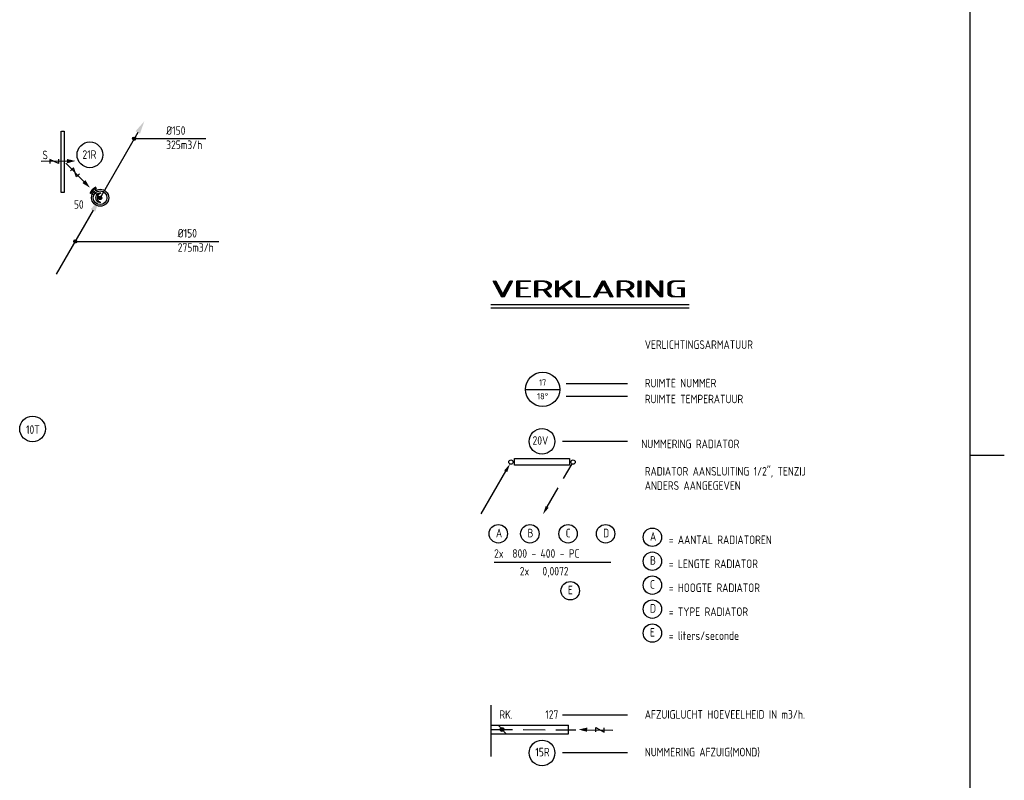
# Model space of a CAD drawing. Extents: x -138812 to 250702, y -18987 to 104055.
# Tile 190 of 193: x 173236 to 187614, y 11387 to 22493. Entities that reach past the tile are written whole.
import ezdxf
from ezdxf.enums import TextEntityAlignment as Align

# ---------------------------------------------------------------- set-up
doc = ezdxf.new("R2010")
doc.units = 0
doc.header["$LTSCALE"] = 50
doc.linetypes.add('HIDDEN', pattern=[9.525, 6.35, -3.175])
doc.layers.get('0').update_dxf_attribs({"linetype": 'CONTINUOUS'})
for name, color, linetype in [('54GA', 3, 'CONTINUOUS'), ('57LB', 5, 'CONTINUOUS'), ('KADER', 7, 'CONTINUOUS')]:
    doc.layers.add(name, color=color, linetype=linetype)
doc.styles.add('ISO25', font='ISO', dxfattribs={"width": 0.9, "height": 125})
doc.styles.add('ISO50', font='ISO', dxfattribs={"width": 0.9, "height": 250})
doc.styles.add('VU', font='iso', dxfattribs={"height": 0.2})

# ---------------------------------------------------------------- blocks, each defined once
blk = doc.blocks.new('KADERA0')
at = {"layer": 'KADER', "color": 4}
blk.add_line((1179, 10), (1179, 831), dxfattribs=at)
at = {"layer": 'KADER', "color": 1}
blk.add_line((1179, 297), (1189, 297), dxfattribs=at)
blk = doc.blocks.new('AFVRE')
at = {"color": 2, "linetype": 'Continuous'}
for p, q in [((0, -2.5), (0, -10)), ((0.625, -5), (-0.625, -7.5)), ((-0.625, -5), (0.625, -5)), ((-0.625, -7.5), (0.625, -7.5))]:
    blk.add_line(p, q, dxfattribs=at)
blk.add_solid([(-0.625, -2.5), (0.625, -2.5), (0, 0)], dxfattribs=at)
blk = doc.blocks.new('MR-')
at = {"color": 2, "linetype": 'Continuous'}
blk.add_line((-5, 0), (5, 0), dxfattribs=at)
blk.add_circle((0, 0), 5, dxfattribs=at)
at = {"color": 1, "linetype": 'Continuous', "style": 'VU'}
for tag, p in [('CF', (0, 2)), ('NR', (0, -2))]:
    blk.add_attdef(tag, text='', height=1.8, dxfattribs=at).set_placement(p, align=Align.MIDDLE)
for tag, p in [('FUNCTION', (5, 2.5)), ('INFO', (5, -5))]:
    blk.add_attdef(tag, p, '', height=1.8, dxfattribs=at)
blk = doc.blocks.new('CVR2')
at = {"color": 2, "linetype": 'HIDDEN'}
blk.add_line((-376, -653), (-15, -28), dxfattribs=at)
at = {"color": 2, "linetype": 'Continuous'}
blk.add_circle((0, 0), 31.2, dxfattribs=at)
blk.add_solid([(-356, -668), (-399, -643), (-440, -764)], dxfattribs=at)
blk = doc.blocks.new('CV3')
at = {"color": 2, "linetype": 'Continuous'}
blk.add_line((-434, -754), (-77, -135), dxfattribs=at)
blk.add_circle((0, 0), 31.2, dxfattribs=at)
blk.add_solid([(-98, -122), (-55, -147), (-14, -27)], dxfattribs=at)
blk = doc.blocks.new('CIRC1MM')
at = {"color": 2, "linetype": 'Continuous'}
for p, q in [((-0.5, 0), (0.5, 0)), ((-0.49, 0.1), (0.49, 0.1)), ((-0.46, 0.2), (0.46, 0.2)), ((-0.4, 0.3), (0.4, 0.3)), ((-0.3, 0.4), (0.3, 0.4)), ((-0.49, -0.1), (0.49, -0.1)), ((-0.46, -0.2), (0.46, -0.2)), ((-0.4, -0.3), (0.4, -0.3)), ((-0.3, -0.4), (0.3, -0.4))]:
    blk.add_line(p, q, dxfattribs=at)
blk.add_circle((0, 0), 0.5, dxfattribs=at)
blk = doc.blocks.new('PGA')
at = {"layer": '54GA', "color": 2, "linetype": 'Continuous'}
blk.add_line((-85.9, -152.8), (-445.3, -775.2), dxfattribs=at)
blk.add_solid([(-109, -141), (-65.7, -166), (-24.9, -45.3)], dxfattribs=at)
blk = doc.blocks.new('VENTP')
at = {"layer": '57LB', "linetype": 'Continuous'}
for name, p, xscale, yscale, zscale in [('PGA', (682, 1184), 1.5, 1.5, 1.5), ('CIRC1MM', (0, 0), 50, 50, 50), ('PGA', (28, 46), 1.5, 1.5, 1.5)]:
    blk.add_blockref(name, p, dxfattribs=dict(at, xscale=xscale, yscale=yscale, zscale=zscale))

msp = doc.modelspace()

# ---------------------------------------------------------------- linework, layer by layer
at = {"color": 3, "linetype": 'Continuous'}
for p, q in [((180463.65142, 15986.23912), (180463.65142, 16086.23912)), ((180463.65142, 16086.23912), (181263.65142, 16086.23912)), ((181263.65142, 15986.23912), (180463.65142, 15986.23912)), ((181263.65142, 16086.23912), (181263.65142, 15986.23912))]:
    msp.add_line(p, q, dxfattribs=at)
at = {"layer": '57LB', "color": 3, "linetype": 'Continuous'}
for p, q in [((173842.00782, 19969.57803), (173842.00782, 20866.84899)), ((173847.96725, 20866.84899), (173883.72382, 20866.84899)), ((173883.72382, 20866.84899), (173883.72382, 19969.57803)), ((174371.74724, 19985.47885), (174334.47789, 20022.50395)), ((173883.72382, 19969.57803), (173842.00782, 19969.57803)), ((174318.88886, 19932.27178), (174281.61952, 19969.29688))]:
    msp.add_line(p, q, dxfattribs=at)
at = {"layer": '57LB', "color": 1, "linetype": 'Continuous'}
for p, q in [((174907.64639, 20757.09948), (175955.35723, 20757.09948)), ((174411.08375, 19893.54061), (174304.66961, 19999.25736)), ((174047.02676, 19256.74765), (176142.44845, 19256.74765))]:
    msp.add_line(p, q, dxfattribs=at)
at = {"layer": '57LB', "color": 2, "linetype": 'Continuous'}
for centre in [(174261.11456, 20520.05589), (173423.76893, 16516.88074)]:
    msp.add_circle(centre, 187.5, dxfattribs=at)
at = {"layer": '57LB', "color": 1, "linetype": 'Continuous'}
msp.add_circle((174411.08375, 19893.54061), 125, dxfattribs=at)
at = {"layer": '57LB', "color": 3, "linetype": 'Continuous'}
msp.add_circle((174411.08375, 19893.54061), 100, dxfattribs=at)
for radius, start, end in [(165, 112.929739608, 157.446982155), (150, 110.564042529, 159.812679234)]:
    msp.add_arc((174411.08375, 19893.54061), radius, start, end, dxfattribs=at)
at = {"layer": '57LB', "color": 2, "linetype": 'Continuous'}
for centre, start, end in [((174411.08375, 19893.54061), 79.921391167, 280.078608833), ((174434.6913, 19893.54061), 100.078608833, 259.921391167)]:
    msp.add_arc(centre, 67.45047, start, end, dxfattribs=at)
at = {"layer": 'KADER', "color": 1, "linetype": 'Continuous'}
for p, q in [((180113.65142, 18336.23912), (183013.65142, 18336.23912)), ((182113.65142, 17173.96402), (181213.65142, 17173.96402)), ((182113.65142, 16992.11093), (181213.65142, 16992.11093)), ((182113.65142, 16336.23912), (181163.65142, 16336.23912)), ((180163.65142, 14572.47811), (181869.43809, 14572.47811)), ((182113.65142, 12336.23912), (181163.65142, 12336.23912)), ((182113.65142, 11786.23912), (181163.65142, 11786.23912))]:
    msp.add_line(p, q, dxfattribs=at)
at = {"layer": 'KADER', "color": 4, "linetype": 'Continuous'}
msp.add_line((180113.65142, 18286.23912), (183013.65142, 18286.23912), dxfattribs=at)
at = {"layer": 'KADER', "color": 5, "linetype": 'Continuous'}
for p, q in [((180113.65142, 12486.23912), (180113.65142, 11736.23912)), ((180113.65142, 12191.36333), (181248.25129, 12189.62596)), ((180113.65142, 12066.36318), (181248.41632, 12064.62556))]:
    msp.add_line(p, q, dxfattribs=at)
at = {"layer": 'KADER', "color": 1, "linetype": 'HIDDEN'}
msp.add_line((180113.65142, 12127.05099), (181358.22275, 12125.14523), dxfattribs=at)
at = {"layer": 'KADER', "color": 3, "linetype": 'Continuous'}
msp.add_line((180226.30441, 12188.16076), (180333.29803, 12068.87867), dxfattribs=at)
at = {"layer": 'KADER', "color": 2, "linetype": 'Continuous'}
msp.add_line((181248.41632, 12064.62556), (181248.25129, 12189.62596), dxfattribs=at)
for centre, radius in [((180863.65142, 16336.23912), 187.5), ((180279.80122, 12128.51972), 27.5), ((180279.80122, 12128.51972), 22.5), ((180279.80122, 12128.51972), 17.5), ((180279.80122, 12128.51972), 12.5), ((180279.80122, 12128.51972), 7.5), ((180863.65142, 11786.23912), 187.5)]:
    msp.add_circle(centre, radius, dxfattribs=at)
at = {"layer": 'KADER', "color": 1, "linetype": 'Continuous'}
for centre in [(180224.78522, 14986.23912), (180685.73836, 14986.23912), (181243.95417, 14986.23912), (181791.09311, 14986.23912), (182474.78522, 14936.23912), (182474.78522, 14586.23912), (181274.783, 14154.45331), (182474.78522, 14236.23912), (182474.78522, 13886.23912), (182474.78522, 13536.23912)]:
    msp.add_circle(centre, 134.62912, dxfattribs=at)

# ---------------------------------------------------------------- block references
at = {"linetype": 'Continuous'}
for name, p in [('CV3', (180409.53808, 16033.95272)), ('CVR2', (181316.21224, 16033.95272))]:
    msp.add_blockref(name, p, dxfattribs=at)
at = {"layer": '57LB', "linetype": 'Continuous'}
msp.add_blockref('VENTP', (174410.2086, 19892.84458), dxfattribs=at)
at = {"layer": '57LB', "linetype": 'Continuous', "xscale": 45, "yscale": 45, "zscale": 45}
for p in [(174907.64639, 20757.09948), (174047.02676, 19256.74765)]:
    msp.add_blockref('CIRC1MM', p, dxfattribs=at)
at = {"layer": '57LB', "linetype": 'Continuous'}
for p, xscale, yscale, zscale, rotation in [((174051.1159, 20430.33014), 49.99999999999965, 49.99999999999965, 49.99999999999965, 271.150351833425), ((174261.1556, 20039.89505), 50.00000000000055, 50.00000000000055, 50.00000000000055, 224.2796948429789)]:
    msp.add_blockref('AFVRE', p, dxfattribs=dict(at, xscale=xscale, yscale=yscale, zscale=zscale, rotation=rotation))
at = {"layer": '57LB', "linetype": 'Continuous', "xscale": 50, "yscale": 50, "zscale": 50}
msp.add_blockref('MR-', (180872.37536, 17094.8089), dxfattribs=at).add_auto_attribs({'CF': '17', 'NR': '18%%D'})
at = {"layer": 'KADER', "color": 2, "linetype": 'Continuous', "xscale": 50, "yscale": 50, "zscale": 50}
msp.add_blockref('KADERA0', (128163.65142, 1286.23912), dxfattribs=at)
at = {"layer": 'KADER', "linetype": 'Continuous', "xscale": 50.00000000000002, "yscale": 50.00000000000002, "zscale": 50.00000000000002, "rotation": 89.21899981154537}
msp.add_blockref('AFVRE', (181397.44801, 12127.68046), dxfattribs=at)

# ---------------------------------------------------------------- texts
at = {"layer": '57LB', "color": 2, "linetype": 'Continuous', "style": 'ISO25', "width": 0.9}
for s, p in [('%%c150', (175375.37444, 20812.66807)), ('325m3/h', (175375.37444, 20604.33474)), ('S', (173567.64799, 20455.85844)), ('21R', (174152.9624, 20461.31384)), ('50', (174027.39924, 19732.66872)), ('%%c150', (175543.75654, 19312.31624)), ('275m3/h', (175543.75654, 19103.9829)), ('10T', (173329.28854, 16445.45243))]:
    msp.add_text(s, height=125, dxfattribs=at).set_placement(p)
at = {"layer": 'KADER', "color": 4, "linetype": 'Continuous', "style": 'ISO50', "width": 1.425}
for p, p2 in [((180113.65142, 18436.23912), (182963.65142, 18436.23912)), ((180137.19021, 18436.23912), (182987.19021, 18436.23912))]:
    msp.add_text('VERKLARING', height=250, dxfattribs=at).set_placement(p, p2, align=Align.FIT)
at = {"layer": 'KADER', "color": 2, "linetype": 'Continuous', "style": 'ISO25', "width": 0.9}
for s, p in [('VERLICHTINGSARMATUUR', (182363.65142, 17686.23912)), ('RUIMTE NUMMER', (182363.65142, 17123.96402)), ('RUIMTE TEMPERATUUR', (182363.65142, 16892.11093)), ('20V', (180725.21411, 16286.23912)), ('NUMMERING RADIATOR', (182313.65142, 16236.23912)), ('RADIATOR AANSLUITING 1/2", TENZIJ', (182363.65142, 15836.23912)), ('ANDERS AANGEGEVEN', (182363.65142, 15627.90579)), ('A', (180190.11789, 14934.77648)), ('B', (180651.07103, 14934.77648)), ('C', (181209.28684, 14934.77648)), ('D', (181756.42579, 14934.77648)), ('A', (182440.11789, 14884.77648)), ('= AANTAL RADIATOREN', (182713.65142, 14836.23912)), ('2x  800 - 400 - PC', (180163.65142, 14636.23912)), ('B', (182440.11789, 14534.77648)), ('= LENGTE RADIATOR', (182713.65142, 14486.23912)), ('2x   0,0072', (180538.80742, 14377.90579)), ('C', (182440.11789, 14184.77648)), ('= HOOGTE RADIATOR', (182713.65142, 14136.23912)), ('E', (181240.11568, 14102.99066)), ('D', (182440.11789, 13834.77648)), ('= TYPE RADIATOR', (182713.65142, 13786.23912)), ('E', (182440.11789, 13484.77648)), ('= liters/seconde', (182713.65142, 13436.23912)), ('RK.', (180240.30285, 12284.35549)), ('127', (180910.93914, 12284.35549)), ('AFZUIGLUCHT HOEVEELHEID IN m3/h.', (182363.65142, 12286.23912)), ('15R', (180766.10418, 11736.23912)), ('NUMMERING AFZUIG(MOND)', (182363.65142, 11736.23912))]:
    msp.add_text(s, height=125, dxfattribs=at).set_placement(p)

doc.saveas('drawing.dxf')
